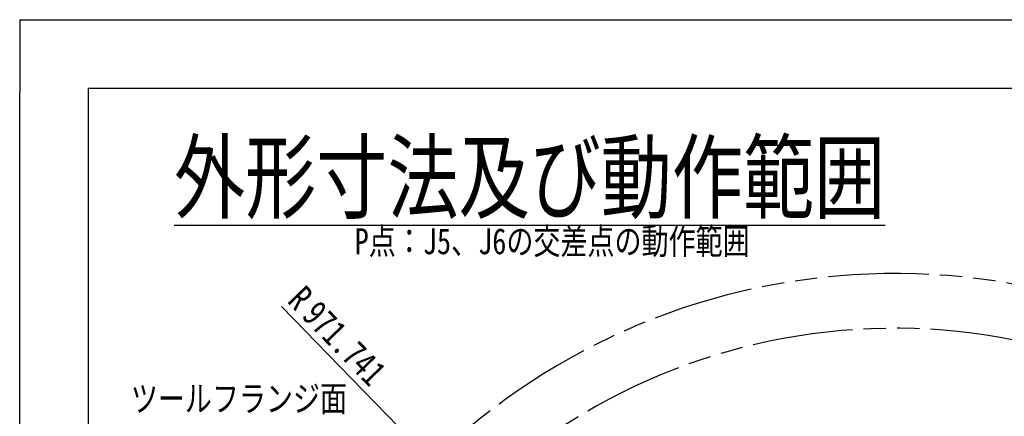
# Model space of a CAD drawing. Header units: millimetres. Extents: x 0 to 594, y 0 to 420.
# Tile 23 of 256: x 0 to 144, y 362 to 420. Entities that reach past the tile are written whole.
import ezdxf

# ---------------------------------------------------------------- set-up
doc = ezdxf.new("R2010")
doc.units = ezdxf.units.MM
doc.header["$LTSCALE"] = 32.67
doc.linetypes.add('PHANTOM', pattern=[0.8, 0.45, -0.05, 0.1, -0.05, 0.1, -0.05])
doc.layers.get('0').update_dxf_attribs({"linetype": 'CONTINUOUS'})
for name, color, linetype in [('CRV', 7, 'CONTINUOUS'), ('DRA_ITEM', 7, 'CONTINUOUS'), ('DRIV_DIM', 7, 'CONTINUOUS')]:
    doc.layers.add(name, color=color, linetype=linetype)
doc.styles.get("Standard").update_dxf_attribs({"font": 'txt', "width": 0.8})
doc.dimstyles.new('DIMSTYLE_2', dxfattribs={"dimtxt": 3.8, "dimasz": 1.8, "dimexe": 0.18, "dimexo": 0.0625, "dimgap": 0.09, "dimtad": 1, "dimdec": 3, "dimlfac": 10, "dimdsep": 46, "dimtxsty": 'STANDARD', "dimblk": 'OPEN', "dimblk1": 'OPEN', "dimblk2": 'OPEN', "dimcen": 0.09, "dimadec": 0, "dimazin": 0, "dimtp": 0.001, "dimtm": 0.001, "dimtfac": 1, "dimtdec": 3, "dimtofl": 0, "dimtmove": 0, "dimatfit": 3, "dimldrblk": 'OPEN', "dimfxl": 1, "dimtolj": 1, "dimarcsym": 0})

# ---------------------------------------------------------------- blocks, each defined once
blk = doc.blocks.new('_OPEN')
at = {"color": 0, "linetype": 'BYBLOCK'}
for p, q in [((0, 0), (-1, 0.342)), ((-1, -0.342), (0, 0)), ((-1, 0), (0, 0))]:
    blk.add_line(p, q, dxfattribs=at)
blk = doc.blocks.new('*D11')
at = {"layer": 'DRIV_DIM', "color": 2, "linetype": 'CONTINUOUS'}
for p, q in [((127.94, 285.7), (38.31, 378.09)), ((60.27, 355.45), (127.94, 285.7))]:
    blk.add_line(p, q, dxfattribs=at)
at = {"layer": 'DRIV_DIM', "color": 2, "linetype": 'CONTINUOUS', "xscale": 1.8, "yscale": 1.8, "zscale": 1.8, "rotation": 134.130903}
blk.add_blockref('_OPEN', (60.27, 355.45), dxfattribs=at)
at = {"layer": 'DRIV_DIM', "color": 2, "linetype": 'CONTINUOUS', "width": 0.8}
for s, p in [('R', (38.99, 378.75)), ('971.741', (41.11, 376.57))]:
    blk.add_text(s, height=3.8, rotation=-45.8691, dxfattribs=at).set_placement(p)

msp = doc.modelspace()

# ---------------------------------------------------------------- linework, layer by layer
at = {"color": 4, "linetype": 'CONTINUOUS'}
for q in [(0, 409.35318), (12.37736, 420)]:
    msp.add_line((0, 420), q, dxfattribs=at)
at = {"color": 7, "linetype": 'CONTINUOUS'}
for p, q in [((12.37736, 420), (584.30102, 420)), ((0, 8.24228), (0, 409.35318)), ((10, 410), (10, 10)), ((10, 410), (584, 410))]:
    msp.add_line(p, q, dxfattribs=at)
at = {"layer": 'CRV', "color": 8, "linetype": 'PHANTOM'}
for radius in [97.1741, 89.1741]:
    msp.add_arc((127.93637, 285.7043), radius, 10, 350, dxfattribs=at)

# ---------------------------------------------------------------- texts
at = {"layer": 'DRA_ITEM', "color": 2, "linetype": 'CONTINUOUS', "width": 0.8}
for s, height, p in [('%%u外形寸法及び動作範囲', 10, (22.57167, 391.98008)), ('P点：J5、J6の交差点の動作範囲', 3.8, (48.97827, 385.71237)), ('ツールフランジ面', 3.8, (16.25464, 362.69541))]:
    msp.add_text(s, height=height, dxfattribs=at).set_placement(p)

# ---------------------------------------------------------------- dimensions: what is measured, and where the dimension line sits
at = {"layer": 'DRIV_DIM', "color": 2, "linetype": 'CONTINUOUS'}
dim = msp.add_radius_dim(center=(127.93637, 285.7043), mpoint=(60.27404, 355.4511), dimstyle='DIMSTYLE_2', dxfattribs=at)
dim.commit()
dim.dimension.update_dxf_attribs({"geometry": '*D11', "text_midpoint": (48.82165, 371.34936), "dimtype": 164})

doc.saveas('drawing.dxf')
